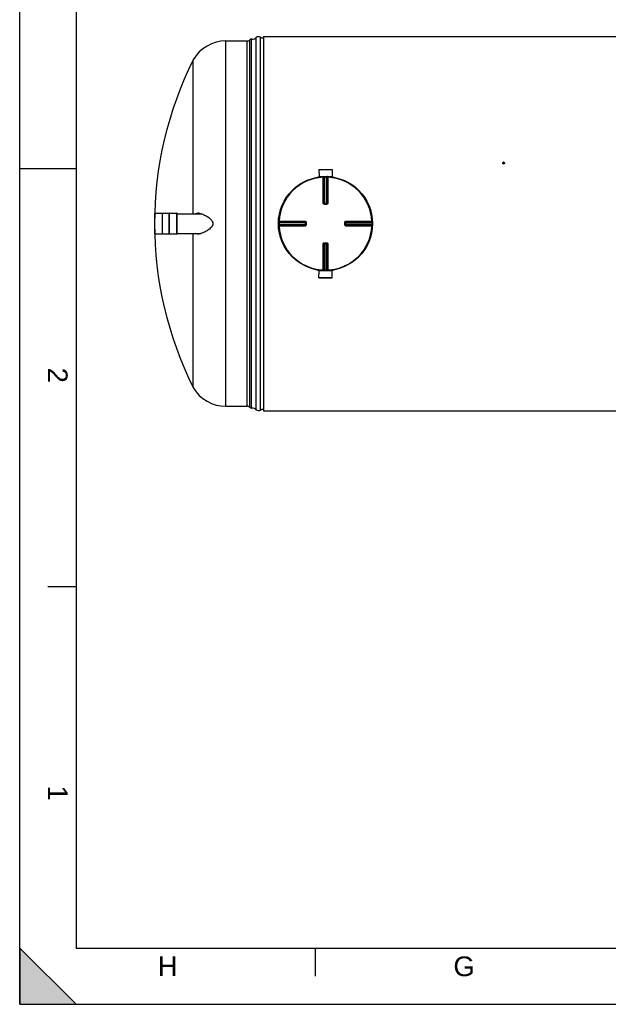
# Model space of a CAD drawing. Header units: millimetres. Extents: x 0 to 420, y 0 to 297.
# Tile 1 of 30: x 0 to 105, y 0 to 175. Entities that reach past the tile are written whole.
import ezdxf

# ---------------------------------------------------------------- set-up
doc = ezdxf.new("R2010")
doc.units = ezdxf.units.MM
doc.header["$LTSCALE"] = 23.1
doc.layers.get('0').update_dxf_attribs({"linetype": 'CONTINUOUS'})
for name, color, linetype in [('AXES_REF', 7, 'CONTINUOUS'), ('SURFACES', 7, 'CONTINUOUS'), ('VISSERIE', 7, 'CONTINUOUS')]:
    doc.layers.add(name, color=color, linetype=linetype)
doc.styles.add('TEXTSTYLE_2', font='arial.ttf')

# ---------------------------------------------------------------- blocks, each defined once
blk = doc.blocks.new('MARGEA3_BL0', base_point=(210.000078, 148.5))
at = {"color": 7, "linetype": 'Continuous'}
for p, q in [((0.000078, 0), (0.000078, 297)), ((10.000078, 287.000001), (10.000078, 10.000001)), ((0.000078, 148.500001), (10.000078, 148.500001)), ((5.000078, 74.250001), (10.000078, 74.250001)), ((10.000078, 0.000001), (0.000078, 10.000001)), ((0.000078, 10.000001), (0.000078, 0.000001)), ((10.000078, 0.000001), (0.000078, 10.000001)), ((10.000078, 10.000001), (410.000078, 10.000001)), ((52.500078, 5.000001), (52.500078, 10.000001)), ((0.000078, 0.000001), (10.000078, 0.000001)), ((0.000078, 0), (420.000078, 0))]:
    blk.add_line(p, q, dxfattribs=at)
blk.add_solid([(0.000078, 0.000001), (10.000078, 0.000001), (0.000078, 10.000001)], dxfattribs=at)
at = {"color": 7, "linetype": 'Continuous', "style": 'TEXTSTYLE_2', "oblique": 0.00001872}
for s, p in [('2', (5.000078, 113.125001)), ('1', (5.000078, 38.875001))]:
    blk.add_text(s, height=3.5, rotation=270, dxfattribs=at).set_placement(p)
for s, p in [('H', (24.500078, 5.000001)), ('G', (77.000078, 5.000001))]:
    blk.add_text(s, height=3.5, dxfattribs=at).set_placement(p)

msp = doc.modelspace()

# ---------------------------------------------------------------- linework, layer by layer
at = {"color": 7, "linetype": 'Continuous'}
for p, q in [((0, 0), (0, 297)), ((43.29, 171.97), (43.29, 105.44)), ((43.29, 171.97), (287.1, 171.97)), ((30.82, 140.47), (30.82, 167.83)), ((85.79, 149.5), (85.79, 149.53)), ((85.79, 149.5), (85.82, 149.38)), ((85.8, 149.48), (85.81, 149.47)), ((85.82, 149.38), (85.82, 149.42)), ((85.82, 149.38), (85.94, 149.35)), ((85.84, 149.57), (85.83, 149.57)), ((85.87, 149.4), (85.88, 149.4)), ((85.95, 149.59), (85.94, 149.59)), ((85.94, 149.35), (86.03, 149.43)), ((85.94, 149.35), (85.94, 149.38)), ((85.98, 149.42), (85.99, 149.43)), ((86.02, 149.51), (86.02, 149.52)), ((86.03, 149.43), (86.03, 149.46)), ((52.94, 147.04), (52.94, 146.96)), ((52.94, 147.04), (53.7, 147.04)), ((53.13, 148.31), (53.14, 147.1)), ((53.13, 148.31), (55.45, 148.31)), ((53.14, 147.1), (53.19, 147.04)), ((53.14, 147.1), (55.45, 147.1)), ((54.89, 147.04), (55.64, 147.04)), ((55.45, 147.1), (55.39, 147.04)), ((55.45, 148.31), (55.45, 147.1)), ((55.64, 147.04), (55.64, 146.96)), ((54.09, 142.23), (54.08, 142.23)), ((54.09, 142.23), (54.5, 142.23)), ((54.51, 142.23), (54.5, 142.23)), ((23.98, 136.88), (23.98, 140.53)), ((25.33, 136.83), (25.33, 140.59)), ((25.37, 140.59), (25.33, 140.59)), ((25.37, 136.83), (25.37, 140.59)), ((26.54, 136.83), (26.54, 140.59)), ((26.58, 140.59), (26.54, 140.59)), ((26.58, 136.83), (26.58, 140.59)), ((27.94, 136.88), (27.94, 140.53)), ((27.94, 140.47), (32.2, 140.47)), ((50.77, 138.92), (50.77, 138.92)), ((50.77, 138.92), (50.77, 138.91)), ((50.77, 138.91), (50.77, 138.5)), ((50.77, 138.5), (50.77, 138.49)), ((50.77, 138.49), (50.77, 138.49)), ((57.81, 138.91), (57.82, 138.92)), ((57.81, 138.5), (57.81, 138.91)), ((57.82, 138.49), (57.81, 138.5)), ((25.37, 136.83), (25.33, 136.83)), ((26.58, 136.83), (26.54, 136.83)), ((27.94, 136.95), (32.2, 136.95)), ((30.82, 109.59), (30.82, 136.95)), ((54.08, 135.18), (54.09, 135.18)), ((54.5, 135.18), (54.09, 135.18)), ((54.5, 135.18), (54.51, 135.18)), ((52.94, 130.37), (52.94, 130.46)), ((53.7, 130.37), (52.94, 130.37)), ((53.13, 129.1), (53.14, 130.31)), ((53.14, 130.31), (53.19, 130.37)), ((55.45, 130.31), (53.14, 130.31)), ((55.64, 130.37), (54.89, 130.37)), ((55.45, 130.31), (55.39, 130.37)), ((55.45, 129.1), (55.45, 130.31)), ((55.64, 130.37), (55.64, 130.46)), ((55.45, 129.1), (53.13, 129.1)), ((43.29, 105.44), (287.1, 105.44)), ((0, 0), (420, 0))]:
    msp.add_line(p, q, dxfattribs=at)
at = {"color": 9, "linetype": 'Continuous'}
for p, q in [((53.86, 147.06), (53.86, 146.95)), ((54.11, 147.06), (54.11, 146.96)), ((54.11, 142.23), (54.11, 146.96)), ((54.47, 147.06), (54.47, 146.96)), ((54.47, 142.23), (54.47, 146.96)), ((54.72, 147.06), (54.72, 146.95)), ((53.86, 142.34), (53.86, 146.95)), ((53.97, 142.34), (53.97, 146.95)), ((54, 146.95), (54, 142.34)), ((54.58, 142.34), (54.58, 146.95)), ((54.61, 146.95), (54.61, 142.34)), ((54.72, 146.95), (54.72, 142.34)), ((53.97, 142.34), (54, 142.34)), ((54.09, 142.12), (54.09, 142.23)), ((54.29, 142.12), (54.09, 142.12)), ((54.11, 142.34), (54.47, 142.34)), ((54.5, 142.12), (54.29, 142.12)), ((54.5, 142.12), (54.5, 142.23)), ((54.58, 142.34), (54.61, 142.34)), ((23.99, 136.87), (23.99, 140.54)), ((27.92, 136.87), (27.92, 140.54)), ((45.93, 138.89), (46.04, 138.88)), ((45.93, 138.53), (46.04, 138.53)), ((45.94, 139.14), (46.05, 139.13)), ((45.94, 138.27), (46.05, 138.28)), ((46.04, 138.88), (50.77, 138.88)), ((46.04, 138.53), (50.77, 138.53)), ((46.05, 139.13), (50.66, 139.13)), ((46.05, 139.02), (50.66, 139.02)), ((46.05, 138.99), (50.66, 138.99)), ((50.66, 138.42), (46.05, 138.42)), ((50.66, 138.39), (46.05, 138.39)), ((50.66, 138.28), (46.05, 138.28)), ((50.66, 138.99), (50.66, 139.02)), ((50.66, 138.88), (50.66, 138.53)), ((50.66, 138.39), (50.66, 138.42)), ((50.88, 138.91), (50.77, 138.91)), ((50.88, 138.5), (50.77, 138.5)), ((50.88, 138.91), (50.88, 138.5)), ((57.71, 138.91), (57.81, 138.91)), ((57.71, 138.5), (57.71, 138.91)), ((57.71, 138.5), (57.81, 138.5)), ((57.81, 138.88), (62.54, 138.88)), ((62.54, 138.53), (57.81, 138.53)), ((57.92, 139.02), (57.92, 138.99)), ((57.92, 139.02), (62.53, 139.02)), ((57.92, 138.99), (62.53, 138.99)), ((57.92, 138.53), (57.92, 138.88)), ((57.92, 138.42), (57.92, 138.39)), ((62.53, 138.42), (57.92, 138.42)), ((62.53, 138.39), (57.92, 138.39)), ((57.93, 139.13), (62.53, 139.13)), ((62.53, 138.28), (57.93, 138.28)), ((62.64, 139.14), (62.53, 139.13)), ((62.64, 138.27), (62.53, 138.28)), ((62.65, 138.89), (62.54, 138.88)), ((62.65, 138.53), (62.54, 138.53)), ((53.86, 130.47), (53.86, 135.07)), ((54, 135.08), (53.97, 135.07)), ((53.97, 130.47), (53.97, 135.07)), ((54, 135.08), (54, 130.47)), ((54.09, 135.29), (54.09, 135.18)), ((54.09, 135.29), (54.29, 135.29)), ((54.11, 135.18), (54.11, 130.46)), ((54.47, 135.08), (54.11, 135.08)), ((54.29, 135.29), (54.5, 135.29)), ((54.47, 130.46), (54.47, 135.18)), ((54.5, 135.29), (54.5, 135.18)), ((54.58, 130.47), (54.58, 135.08)), ((54.61, 135.07), (54.58, 135.08)), ((54.61, 135.07), (54.61, 130.47)), ((54.72, 135.07), (54.72, 130.47)), ((53.86, 130.36), (53.86, 130.47)), ((54.11, 130.35), (54.11, 130.46)), ((54.47, 130.35), (54.47, 130.46)), ((54.72, 130.36), (54.72, 130.47))]:
    msp.add_line(p, q, dxfattribs=at)
at = {"color": 7, "linetype": 'Continuous'}
msp.add_circle((54.29, 138.71), 8.36, dxfattribs=at)
for centre, radius, start, end in [((84.35, 149.13), 1.49, 13.6517, 15.4608), ((84.58, 149.18), 1.48, 13.6415, 15.471), ((23.99, 140.53), 0.011, 90, 180), ((27.92, 140.53), 0.011, 0, 90), ((31.65, 138.95), 1.6, 86.2463, 89.9593), ((31.84, 139.27), 1.28, 97.9206, 98.2771), ((31.85, 139.19), 1.36, 93.916, 97.8835), ((31.64, 138.74), 1.81, 83.1857, 86.2555), ((31.62, 138.62), 1.93, 82.9982, 83.2154), ((23.99, 136.88), 0.011, 180, 270), ((27.92, 136.88), 0.011, 270, 360), ((31.84, 138.13), 1.27, 261.1404, 261.7087), ((31.85, 138.22), 1.36, 261.753, 266.1226), ((31.65, 138.47), 1.6, 270.0413, 273.7824), ((31.64, 138.68), 1.81, 273.7716, 276.7904), ((31.62, 138.8), 1.93, 276.7617, 277.0018)]:
    msp.add_arc(centre, radius, start, end, dxfattribs=at)
at = {"color": 9, "linetype": 'Continuous'}
for centre, radius, start, end in [((54.29, 138.71), 8.25, 88.764, 91.236), ((54.29, 138.71), 8.25, 92.9675, 177.0325), ((54.4, 138.71), 8.25, 92.7532, 92.9681), ((54.18, 138.71), 8.25, 87.0319, 87.2468), ((54.29, 138.71), 8.25, 2.9675, 87.0325), ((54.09, 142.35), 0.118, 252.9521, 258.38), ((54.09, 142.35), 0.115, 258.3693, 264.7148), ((54.11, 151.56), 9.22, 269.8492, 269.9994), ((54.47, 151.56), 9.22, 270.0006, 270.1484), ((54.47, 142.34), 0.113, 285.3408, 292.579), ((54.47, 142.34), 0.113, 292.5652, 299.8139), ((54.29, 138.71), 8.25, 178.7642, 181.2358), ((54.29, 138.6), 8.25, 177.0319, 177.2468), ((54.29, 138.82), 8.25, 182.7532, 182.9681), ((54.29, 138.71), 8.25, 182.9675, 267.0325), ((41.44, 138.88), 9.22, 0.0006, 0.1508), ((41.44, 138.53), 9.22, 359.8516, 359.9994), ((50.66, 138.53), 0.113, 337.421, 344.6592), ((50.66, 138.53), 0.113, 330.1861, 337.4348), ((50.65, 138.5), 0.117, 345.1861, 349.982), ((50.66, 138.53), 0.111, 344.6659, 348.0155), ((50.65, 138.5), 0.115, 349.9788, 354.5832), ((54.29, 138.71), 8.25, 272.9675, 357.0325), ((57.93, 138.91), 0.118, 162.9521, 168.38), ((57.93, 138.88), 0.113, 150.1861, 157.4348), ((57.93, 138.91), 0.115, 168.3693, 174.7148), ((57.93, 138.88), 0.113, 157.421, 164.6592), ((67.14, 138.88), 9.22, 179.8516, 179.9994), ((67.14, 138.53), 9.22, 180.0006, 180.1508), ((54.29, 138.6), 8.25, 2.7532, 2.9681), ((54.29, 138.82), 8.25, 357.0319, 357.2468), ((54.3, 138.71), 8.25, 358.7642, 1.2358), ((54.11, 135.07), 0.113, 112.5652, 119.8139), ((54.11, 135.07), 0.113, 105.3408, 112.579), ((54.11, 125.86), 9.22, 90.0006, 90.1484), ((54.47, 125.86), 9.22, 89.8492, 89.9994), ((54.5, 135.07), 0.115, 78.3693, 84.7148), ((54.5, 135.07), 0.118, 72.9521, 78.38), ((54.4, 138.7), 8.25, 267.0319, 267.2468), ((54.29, 138.7), 8.25, 268.764, 271.236), ((54.18, 138.7), 8.25, 272.7532, 272.9681)]:
    msp.add_arc(centre, radius, start, end, dxfattribs=at)
at = {"color": 7, "linetype": 'Continuous'}
for points in [[(85.83, 149.57), (85.82, 149.55), (85.8, 149.54), (85.79, 149.53)], [(85.81, 149.47), (85.81, 149.45), (85.81, 149.43), (85.82, 149.42)], [(85.82, 149.42), (85.84, 149.41), (85.85, 149.41), (85.87, 149.4)], [(85.94, 149.59), (85.92, 149.6), (85.9, 149.6), (85.88, 149.6)], [(85.88, 149.4), (85.9, 149.39), (85.92, 149.39), (85.94, 149.38)], [(85.94, 149.38), (85.95, 149.39), (85.97, 149.41), (85.98, 149.42)], [(86.01, 149.57), (85.99, 149.58), (85.97, 149.58), (85.95, 149.59)], [(86.03, 149.46), (86.03, 149.48), (86.02, 149.49), (86.02, 149.51)], [(31.65, 140.53), (31.57, 140.52), (31.48, 140.5), (31.4, 140.47)], [(31.4, 136.95), (31.47, 136.92), (31.56, 136.89), (31.64, 136.88)]]:
    msp.add_open_spline(points, degree=3, dxfattribs=at)
for points, knots in [([(85.83, 149.57), (85.82, 149.56), (85.8, 149.53), (85.8, 149.5), (85.8, 149.48)], [0, 0, 0, 0, 0.506776, 1, 1, 1, 1]), ([(85.81, 149.47), (85.81, 149.45), (85.83, 149.43), (85.86, 149.41), (85.87, 149.4)], [0, 0, 0, 0, 0.489155, 1, 1, 1, 1]), ([(85.88, 149.6), (85.88, 149.6), (85.87, 149.59), (85.85, 149.58), (85.84, 149.57)], [0, 0, 0, 0, 0.239897, 1, 1, 1, 1]), ([(85.94, 149.59), (85.93, 149.6), (85.9, 149.6), (85.86, 149.59), (85.84, 149.57)], [0, 0, 0, 0, 0.254763, 1, 1, 1, 1]), ([(85.88, 149.4), (85.89, 149.4), (85.93, 149.39), (85.96, 149.4), (85.98, 149.42)], [0, 0, 0, 0, 0.254763, 1, 1, 1, 1]), ([(86.02, 149.52), (86.01, 149.54), (86, 149.57), (85.97, 149.58), (85.95, 149.59)], [0, 0, 0, 0, 0.489155, 1, 1, 1, 1]), ([(85.99, 149.43), (86, 149.44), (86.02, 149.46), (86.02, 149.5), (86.02, 149.51)], [0, 0, 0, 0, 0.506776, 1, 1, 1, 1]), ([(85.99, 149.43), (85.99, 149.43), (86.01, 149.44), (86.02, 149.45), (86.03, 149.46)], [0, 0, 0, 0, 0.260341, 1, 1, 1, 1]), ([(31.2, 140.47), (31.24, 140.48), (31.38, 140.53), (31.54, 140.55), (31.65, 140.55)], [0, 0, 0, 0, 0.244677, 1, 1, 1, 1]), ([(31.86, 140.54), (31.89, 140.53), (32, 140.52), (32.11, 140.49), (32.2, 140.47)], [0, 0, 0, 0, 0.243113, 1, 1, 1, 1]), ([(32.2, 140.47), (32.4, 140.41), (32.82, 140.24), (33.32, 139.96), (33.71, 139.67), (33.98, 139.41), (34.22, 139.1), (34.3, 138.84), (34.3, 138.71)], [0, 0, 0, 0, 0.223304, 0.467219, 0.595496, 0.727344, 0.862493, 1, 1, 1, 1]), ([(34.3, 138.71), (34.3, 138.58), (34.22, 138.31), (33.98, 138), (33.71, 137.75), (33.32, 137.46), (32.82, 137.17), (32.4, 137), (32.2, 136.95)], [0, 0, 0, 0, 0.137507, 0.272656, 0.404504, 0.532781, 0.776697, 1, 1, 1, 1]), ([(31.65, 136.86), (31.61, 136.86), (31.46, 136.87), (31.31, 136.9), (31.2, 136.95)], [0, 0, 0, 0, 0.258264, 1, 1, 1, 1]), ([(32.2, 136.95), (32.17, 136.94), (32.06, 136.91), (31.94, 136.89), (31.86, 136.88)], [0, 0, 0, 0, 0.257037, 1, 1, 1, 1])]:
    msp.add_open_spline(points, degree=3, knots=knots, dxfattribs=at)
at = {"color": 9, "linetype": 'Continuous'}
for points, knots in [([(53.86, 147.06), (53.89, 147.06), (53.95, 147.04), (53.97, 146.97), (53.97, 146.95)], [0, 0, 0, 0, 0.498597, 1, 1, 1, 1]), ([(53.89, 147.06), (53.92, 147.06), (53.98, 147.04), (54, 146.98), (54, 146.95)], [0, 0, 0, 0, 0.498599, 1, 1, 1, 1]), ([(54, 146.95), (54.01, 146.95), (54.04, 146.95), (54.08, 146.96), (54.11, 146.96)], [0, 0, 0, 0, 0.109901, 1, 1, 1, 1]), ([(54.47, 146.96), (54.48, 146.96), (54.52, 146.95), (54.56, 146.95), (54.58, 146.95)], [0, 0, 0, 0, 0.355693, 1, 1, 1, 1]), ([(54.69, 147.06), (54.66, 147.06), (54.6, 147.04), (54.58, 146.98), (54.58, 146.95)], [0, 0, 0, 0, 0.498599, 1, 1, 1, 1]), ([(54.72, 147.06), (54.7, 147.06), (54.63, 147.04), (54.61, 146.97), (54.61, 146.95)], [0, 0, 0, 0, 0.498501, 1, 1, 1, 1]), ([(53.97, 146.95), (53.97, 146.95), (53.93, 146.95), (53.9, 146.95), (53.86, 146.95)], [0, 0, 0, 0, 0.109199, 1, 1, 1, 1]), ([(54.72, 146.95), (54.71, 146.95), (54.67, 146.95), (54.63, 146.95), (54.61, 146.95)], [0, 0, 0, 0, 0.353705, 1, 1, 1, 1]), ([(53.86, 142.34), (53.88, 142.34), (53.91, 142.34), (53.95, 142.34), (53.97, 142.34)], [0, 0, 0, 0, 0.353802, 1, 1, 1, 1]), ([(54.09, 142.12), (54.03, 142.12), (53.91, 142.17), (53.86, 142.29), (53.86, 142.34)], [0, 0, 0, 0, 0.50046, 1, 1, 1, 1]), ([(54, 142.34), (54.01, 142.34), (54.04, 142.34), (54.06, 142.34), (54.09, 142.34)], [0, 0, 0, 0, 0.107786, 1, 1, 1, 1]), ([(54.58, 142.34), (54.58, 142.34), (54.55, 142.34), (54.52, 142.34), (54.49, 142.34)], [0, 0, 0, 0, 0.107786, 1, 1, 1, 1]), ([(54.72, 142.34), (54.72, 142.29), (54.67, 142.17), (54.55, 142.12), (54.5, 142.12)], [0, 0, 0, 0, 0.499825, 1, 1, 1, 1]), ([(54.72, 142.34), (54.71, 142.34), (54.67, 142.34), (54.63, 142.34), (54.61, 142.34)], [0, 0, 0, 0, 0.353802, 1, 1, 1, 1]), ([(45.94, 139.14), (45.94, 139.11), (45.96, 139.05), (46.02, 139.02), (46.05, 139.02)], [0, 0, 0, 0, 0.498501, 1, 1, 1, 1]), ([(45.94, 139.11), (45.94, 139.08), (45.96, 139.02), (46.02, 138.99), (46.05, 138.99)], [0, 0, 0, 0, 0.498599, 1, 1, 1, 1]), ([(45.94, 138.31), (45.94, 138.33), (45.96, 138.39), (46.02, 138.42), (46.05, 138.42)], [0, 0, 0, 0, 0.498599, 1, 1, 1, 1]), ([(45.94, 138.27), (45.94, 138.3), (45.96, 138.36), (46.02, 138.39), (46.05, 138.39)], [0, 0, 0, 0, 0.498597, 1, 1, 1, 1]), ([(46.04, 138.88), (46.04, 138.9), (46.04, 138.93), (46.04, 138.97), (46.05, 138.99)], [0, 0, 0, 0, 0.355693, 1, 1, 1, 1]), ([(46.05, 138.42), (46.05, 138.42), (46.04, 138.46), (46.04, 138.5), (46.04, 138.53)], [0, 0, 0, 0, 0.109901, 1, 1, 1, 1]), ([(46.05, 139.13), (46.05, 139.12), (46.05, 139.08), (46.05, 139.05), (46.05, 139.02)], [0, 0, 0, 0, 0.353705, 1, 1, 1, 1]), ([(46.05, 138.39), (46.05, 138.39), (46.05, 138.35), (46.05, 138.31), (46.05, 138.28)], [0, 0, 0, 0, 0.109199, 1, 1, 1, 1]), ([(50.66, 139.13), (50.66, 139.12), (50.66, 139.08), (50.66, 139.05), (50.66, 139.02)], [0, 0, 0, 0, 0.353799, 1, 1, 1, 1]), ([(50.66, 139.13), (50.71, 139.13), (50.83, 139.09), (50.88, 138.97), (50.88, 138.91)], [0, 0, 0, 0, 0.499829, 1, 1, 1, 1]), ([(50.66, 138.91), (50.66, 138.92), (50.66, 138.95), (50.66, 138.98), (50.66, 138.99)], [0, 0, 0, 0, 0.367922, 1, 1, 1, 1]), ([(50.66, 138.51), (50.66, 138.49), (50.66, 138.47), (50.66, 138.44), (50.66, 138.42)], [0, 0, 0, 0, 0.367736, 1, 1, 1, 1]), ([(50.88, 138.5), (50.88, 138.44), (50.83, 138.33), (50.71, 138.28), (50.66, 138.28)], [0, 0, 0, 0, 0.500171, 1, 1, 1, 1]), ([(50.66, 138.28), (50.66, 138.29), (50.66, 138.33), (50.66, 138.37), (50.66, 138.39)], [0, 0, 0, 0, 0.353802, 1, 1, 1, 1]), ([(57.71, 138.91), (57.71, 138.97), (57.75, 139.09), (57.87, 139.13), (57.93, 139.13)], [0, 0, 0, 0, 0.50046, 1, 1, 1, 1]), ([(57.93, 138.28), (57.87, 138.28), (57.75, 138.33), (57.71, 138.44), (57.71, 138.5)], [0, 0, 0, 0, 0.499825, 1, 1, 1, 1]), ([(57.93, 139.13), (57.93, 139.12), (57.93, 139.08), (57.93, 139.05), (57.92, 139.02)], [0, 0, 0, 0, 0.353802, 1, 1, 1, 1]), ([(57.92, 138.91), (57.92, 138.92), (57.92, 138.95), (57.92, 138.98), (57.92, 138.99)], [0, 0, 0, 0, 0.367736, 1, 1, 1, 1]), ([(57.92, 138.5), (57.92, 138.49), (57.92, 138.47), (57.92, 138.44), (57.92, 138.42)], [0, 0, 0, 0, 0.367922, 1, 1, 1, 1]), ([(57.93, 138.28), (57.93, 138.29), (57.93, 138.33), (57.93, 138.37), (57.92, 138.39)], [0, 0, 0, 0, 0.353802, 1, 1, 1, 1]), ([(62.64, 139.14), (62.64, 139.11), (62.62, 139.05), (62.56, 139.02), (62.53, 139.02)], [0, 0, 0, 0, 0.498597, 1, 1, 1, 1]), ([(62.53, 139.02), (62.53, 139.03), (62.53, 139.07), (62.53, 139.1), (62.53, 139.13)], [0, 0, 0, 0, 0.109199, 1, 1, 1, 1]), ([(62.64, 139.11), (62.64, 139.08), (62.62, 139.02), (62.56, 138.99), (62.53, 138.99)], [0, 0, 0, 0, 0.498599, 1, 1, 1, 1]), ([(62.53, 138.99), (62.53, 138.99), (62.54, 138.95), (62.54, 138.92), (62.54, 138.88)], [0, 0, 0, 0, 0.109901, 1, 1, 1, 1]), ([(62.54, 138.53), (62.54, 138.52), (62.54, 138.48), (62.54, 138.44), (62.53, 138.42)], [0, 0, 0, 0, 0.355693, 1, 1, 1, 1]), ([(62.64, 138.31), (62.64, 138.33), (62.62, 138.39), (62.56, 138.42), (62.53, 138.42)], [0, 0, 0, 0, 0.498599, 1, 1, 1, 1]), ([(62.64, 138.27), (62.64, 138.3), (62.62, 138.36), (62.56, 138.39), (62.53, 138.39)], [0, 0, 0, 0, 0.498501, 1, 1, 1, 1]), ([(62.53, 138.28), (62.53, 138.29), (62.53, 138.33), (62.54, 138.37), (62.53, 138.39)], [0, 0, 0, 0, 0.353705, 1, 1, 1, 1]), ([(53.86, 135.07), (53.86, 135.13), (53.91, 135.25), (54.03, 135.29), (54.09, 135.29)], [0, 0, 0, 0, 0.499825, 1, 1, 1, 1]), ([(53.86, 135.07), (53.88, 135.07), (53.91, 135.07), (53.95, 135.07), (53.97, 135.07)], [0, 0, 0, 0, 0.353802, 1, 1, 1, 1]), ([(54, 135.08), (54.01, 135.08), (54.04, 135.08), (54.06, 135.08), (54.09, 135.08)], [0, 0, 0, 0, 0.107786, 1, 1, 1, 1]), ([(54.58, 135.08), (54.58, 135.08), (54.55, 135.08), (54.52, 135.08), (54.49, 135.08)], [0, 0, 0, 0, 0.107786, 1, 1, 1, 1]), ([(54.5, 135.29), (54.55, 135.29), (54.67, 135.25), (54.72, 135.13), (54.72, 135.07)], [0, 0, 0, 0, 0.50046, 1, 1, 1, 1]), ([(54.72, 135.07), (54.71, 135.07), (54.67, 135.07), (54.63, 135.07), (54.61, 135.07)], [0, 0, 0, 0, 0.353802, 1, 1, 1, 1]), ([(53.86, 130.36), (53.89, 130.36), (53.95, 130.38), (53.97, 130.44), (53.97, 130.47)], [0, 0, 0, 0, 0.498501, 1, 1, 1, 1]), ([(53.86, 130.47), (53.88, 130.47), (53.91, 130.47), (53.95, 130.46), (53.97, 130.47)], [0, 0, 0, 0, 0.353705, 1, 1, 1, 1]), ([(53.89, 130.36), (53.92, 130.36), (53.98, 130.38), (54, 130.44), (54, 130.47)], [0, 0, 0, 0, 0.498599, 1, 1, 1, 1]), ([(54.11, 130.46), (54.1, 130.46), (54.06, 130.46), (54.03, 130.46), (54, 130.47)], [0, 0, 0, 0, 0.355693, 1, 1, 1, 1]), ([(54.58, 130.47), (54.57, 130.46), (54.54, 130.46), (54.5, 130.46), (54.47, 130.46)], [0, 0, 0, 0, 0.109901, 1, 1, 1, 1]), ([(54.69, 130.36), (54.66, 130.36), (54.6, 130.38), (54.58, 130.44), (54.58, 130.47)], [0, 0, 0, 0, 0.498599, 1, 1, 1, 1]), ([(54.72, 130.36), (54.7, 130.36), (54.63, 130.38), (54.61, 130.44), (54.61, 130.47)], [0, 0, 0, 0, 0.498501, 1, 1, 1, 1]), ([(54.61, 130.47), (54.61, 130.47), (54.65, 130.47), (54.69, 130.47), (54.72, 130.47)], [0, 0, 0, 0, 0.109199, 1, 1, 1, 1])]:
    msp.add_open_spline(points, degree=3, knots=knots, dxfattribs=at)
for points in [[(54.05, 142.24), (54.01, 142.25), (53.97, 142.3), (53.97, 142.34)], [(54, 142.34), (54, 142.29), (54.05, 142.24), (54.09, 142.23)], [(54.61, 142.34), (54.61, 142.29), (54.56, 142.24), (54.51, 142.23)], [(54.52, 142.24), (54.56, 142.26), (54.58, 142.3), (54.58, 142.34)], [(50.66, 139.02), (50.71, 139.02), (50.76, 138.97), (50.77, 138.92)], [(50.66, 138.99), (50.71, 138.99), (50.76, 138.95), (50.77, 138.91)], [(50.76, 138.47), (50.75, 138.43), (50.7, 138.39), (50.66, 138.39)], [(50.76, 138.47), (50.74, 138.44), (50.7, 138.42), (50.66, 138.42)], [(57.92, 138.42), (57.88, 138.42), (57.82, 138.46), (57.81, 138.51)], [(57.82, 138.95), (57.83, 138.99), (57.88, 139.02), (57.92, 139.02)], [(57.92, 138.39), (57.87, 138.39), (57.82, 138.44), (57.82, 138.49)], [(57.83, 138.94), (57.85, 138.97), (57.89, 138.99), (57.92, 138.99)], [(53.97, 135.07), (53.97, 135.12), (54.03, 135.18), (54.08, 135.18)], [(54.06, 135.17), (54.03, 135.15), (54, 135.11), (54, 135.08)], [(54.58, 135.08), (54.58, 135.12), (54.54, 135.17), (54.49, 135.18)], [(54.53, 135.18), (54.57, 135.17), (54.61, 135.12), (54.61, 135.07)]]:
    msp.add_open_spline(points, degree=3, dxfattribs=at)
at = {"layer": 'AXES_REF', "color": 7, "linetype": 'Continuous'}
for p, q in [((53.14, 148.31), (53.14, 148.33)), ((53.14, 148.33), (55.45, 148.33)), ((55.45, 148.31), (55.45, 148.33)), ((23.99, 140.54), (25.33, 140.54)), ((25.37, 140.54), (26.54, 140.54)), ((26.58, 140.54), (27.92, 140.54)), ((23.99, 136.87), (25.33, 136.87)), ((25.37, 136.87), (26.54, 136.87)), ((26.58, 136.87), (27.92, 136.87)), ((53.14, 129.1), (53.14, 129.08)), ((53.14, 129.08), (55.45, 129.08)), ((55.45, 129.1), (55.45, 129.08))]:
    msp.add_line(p, q, dxfattribs=at)
at = {"layer": 'SURFACES', "color": 7, "linetype": 'Continuous'}
for p, q in [((41.18, 105.93), (41.18, 171.49)), ((36.59, 171.16), (40.36, 171.16)), ((36.59, 106.26), (40.36, 106.26))]:
    msp.add_line(p, q, dxfattribs=at)
at = {"layer": 'SURFACES', "color": 9, "linetype": 'Continuous'}
for p, q in [((42, 105.65), (42, 171.76)), ((42.76, 105.57), (42.76, 171.84)), ((36.59, 106.26), (36.59, 171.16)), ((40.36, 106.26), (40.36, 171.16)), ((40.83, 106.06), (40.83, 171.35))]:
    msp.add_line(p, q, dxfattribs=at)
at = {"layer": 'SURFACES', "color": 7, "linetype": 'Continuous'}
for centre, radius, start, end in [((41.15, 171.05), 0.44, 85.5608, 135.573), ((41.27, 172.58), 1.1, 265.4174, 269.6742), ((41.27, 172.58), 1.1, 269.6437, 311.6516), ((42.44, 171.27), 0.66, 61.045, 131.6401), ((43.29, 172.81), 1.1, 241.045, 270.0002), ((36.59, 164.49), 6.67, 89.9924, 149.9682), ((40.36, 171.82), 0.66, 270, 315.573), ((89.02, 138.71), 65.08, 153.4179, 206.5821), ((36.59, 112.92), 6.67, 210.0318, 270.0076), ((40.36, 105.6), 0.66, 44.427, 90), ((41.15, 106.37), 0.44, 224.427, 274.4392), ((41.27, 104.83), 1.1, 90.3258, 94.5826), ((41.27, 104.83), 1.1, 48.3484, 90.3563), ((42.44, 106.15), 0.66, 228.3599, 298.955), ((43.29, 104.61), 1.1, 89.9998, 118.955)]:
    msp.add_arc(centre, radius, start, end, dxfattribs=at)
at = {"layer": 'VISSERIE', "color": 7, "linetype": 'Continuous'}
for centre, start, end in [((85.88, 149.47), 180.0007, 184.4161), ((85.88, 149.47), 184.4158, 185.0341), ((85.94, 149.47), 355.3913, 359.9967), ((85.94, 149.47), 354.9687, 355.3914)]:
    msp.add_arc(centre, 0.127, start, end, dxfattribs=at)
for points, knots in [([(85.76, 149.47), (85.76, 149.49), (85.77, 149.53), (85.79, 149.56), (85.81, 149.57)], [0, 0, 0, 0, 0.492165, 1, 1, 1, 1]), ([(86.01, 149.36), (85.99, 149.34), (85.94, 149.31), (85.85, 149.32), (85.78, 149.38), (85.76, 149.43), (85.76, 149.46)], [0, 0, 0, 0, 0.254851, 0.513698, 0.763001, 1, 1, 1, 1]), ([(86.01, 149.37), (85.99, 149.35), (85.94, 149.33), (85.85, 149.33), (85.78, 149.38), (85.76, 149.43), (85.76, 149.46)], [0, 0, 0, 0, 0.254107, 0.512542, 0.762464, 1, 1, 1, 1]), ([(85.88, 149.61), (85.91, 149.61), (85.95, 149.61), (86.01, 149.58), (86.05, 149.53), (86.07, 149.49), (86.07, 149.47)], [0, 0, 0, 0, 0.260787, 0.516644, 0.762406, 1, 1, 1, 1]), ([(86.07, 149.46), (86.07, 149.44), (86.06, 149.4), (86.03, 149.37), (86.01, 149.36)], [0, 0, 0, 0, 0.492165, 1, 1, 1, 1]), ([(86.06, 149.46), (86.06, 149.44), (86.05, 149.41), (86.03, 149.38), (86.01, 149.37)], [0, 0, 0, 0, 0.492422, 1, 1, 1, 1])]:
    msp.add_open_spline(points, degree=3, knots=knots, dxfattribs=at)
msp.add_open_spline([(85.81, 149.57), (85.83, 149.59), (85.86, 149.6), (85.88, 149.61)], degree=3, dxfattribs=at)

# ---------------------------------------------------------------- block references
at = {"color": 7, "linetype": 'Continuous'}
msp.add_blockref('MARGEA3_BL0', (210, 148.5), dxfattribs=at)

doc.saveas('drawing.dxf')
